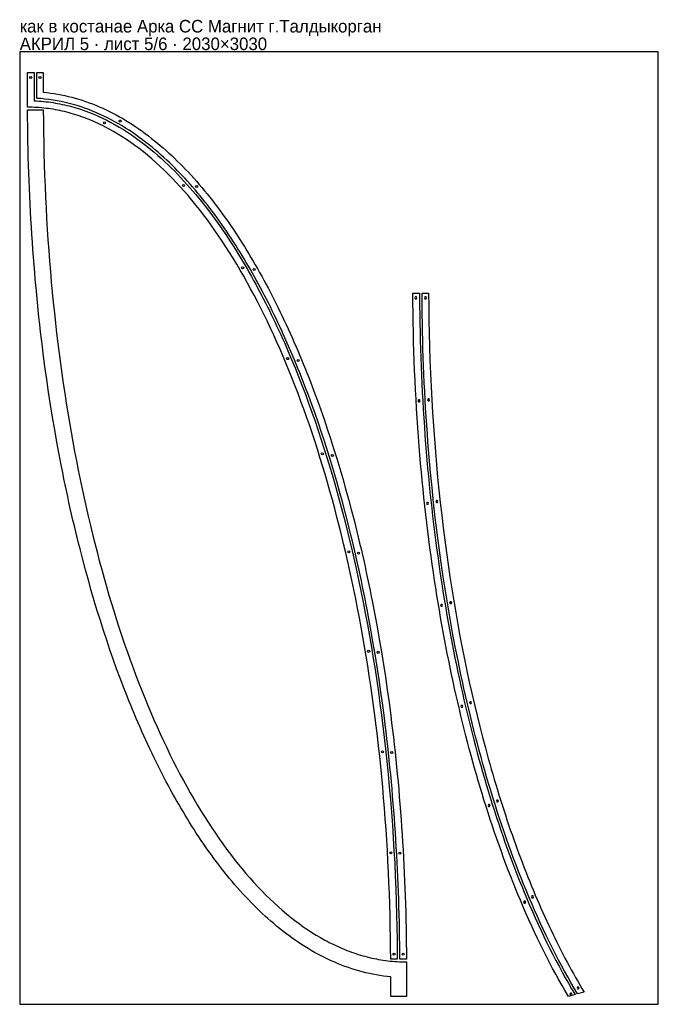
# Model space of a CAD drawing. Header units: millimetres. Extents: x 0 to 2030, y 0 to 3132.
import ezdxf

# ---------------------------------------------------------------- set-up
doc = ezdxf.new("R2010")
doc.units = ezdxf.units.MM
doc.layers.add('INFO', color=7, linetype='Continuous')

msp = doc.modelspace()

# ---------------------------------------------------------------- linework, layer by layer
for points in [[(0, 0), (2030, 0), (2030, 3030), (0, 3030)], [(1200.250849, 164.37649), (1200.250849, 143.37631), (1179.371319, 143.289751), (1179.132776, 178.374254), (1178.709225, 213.350495), (1178.10178, 248.215834), (1177.311552, 282.967634), (1176.339655, 317.603255), (1175.187202, 352.120058), (1173.855305, 386.515404), (1172.345077, 420.786655), (1170.657632, 454.931171), (1168.794082, 488.946314), (1166.75554, 522.829445), (1164.543118, 556.577924), (1162.157931, 590.189113), (1159.60109, 623.660373), (1156.873708, 656.989065), (1153.976898, 690.172549), (1150.911774, 723.208189), (1147.679448, 756.093343), (1144.281032, 788.825374), (1140.717641, 821.401642), (1136.990386, 853.819508), (1133.10038, 886.076334), (1129.048737, 918.169481), (1124.836569, 950.09631), (1120.464989, 981.854181), (1115.935111, 1013.440457), (1111.248045, 1044.852497), (1106.404907, 1076.087664), (1101.406808, 1107.143318), (1096.254862, 1138.01682), (1090.950181, 1168.705531), (1085.493878, 1199.206813), (1079.887066, 1229.518026), (1074.130858, 1259.636532), (1068.226366, 1289.559692), (1062.174705, 1319.284866), (1055.976986, 1348.809417), (1049.634322, 1378.130704), (1043.147826, 1407.24609), (1036.518611, 1436.152934), (1029.747791, 1464.848599), (1022.836477, 1493.330445), (1015.785783, 1521.595833), (1008.596821, 1549.642125), (1001.270705, 1577.466682), (993.808548, 1605.066864), (986.211461, 1632.440033), (978.480558, 1659.58355), (970.616952, 1686.494776), (962.621756, 1713.171071), (954.496083, 1739.609798), (946.241045, 1765.808317), (937.857756, 1791.763989), (929.347327, 1817.474176), (920.710873, 1842.936238), (911.949506, 1868.147536), (903.064338, 1893.105433), (894.056483, 1917.807287), (884.927054, 1942.250462), (875.677163, 1966.432318), (866.307924, 1990.350215), (856.820448, 2014.001515), (847.21585, 2037.38358), (837.495241, 2060.49377), (827.659736, 2083.329446), (817.710446, 2105.887969), (807.648484, 2128.166701), (797.474964, 2150.163003), (787.190998, 2171.874235), (776.797699, 2193.297759), (766.296179, 2214.430935), (755.687553, 2235.271126), (744.972933, 2255.815691), (734.153431, 2276.061993), (723.23016, 2296.007392), (712.204234, 2315.649249), (701.076765, 2334.984925), (689.848866, 2354.011782), (678.521649, 2372.72718), (667.096229, 2391.128481), (655.573717, 2409.213046), (643.955227, 2426.978235), (632.241871, 2444.42141), (620.434762, 2461.539932), (608.535013, 2478.331162), (596.543737, 2494.792461), (584.462047, 2510.921191), (572.291056, 2526.714711), (560.031876, 2542.170384), (547.685621, 2557.285571), (535.253403, 2572.057632), (522.736335, 2586.483928), (510.13553, 2600.561822), (497.452101, 2614.288673), (484.687161, 2627.661843), (471.841822, 2640.678693), (458.917198, 2653.336584), (445.914401, 2665.632877), (432.834545, 2677.564933), (419.678741, 2689.130114), (406.448104, 2700.32578), (393.143745, 2711.149292), (379.766778, 2721.598012), (366.318316, 2731.669301), (352.799471, 2741.36052), (339.211356, 2750.669029), (325.555084, 2759.59219), (311.831768, 2768.127364), (298.042522, 2776.271913), (284.188457, 2784.023196), (277.237465, 2787.750539), (270.270686, 2791.378576), (263.288259, 2794.906977), (256.290323, 2798.335413), (249.277018, 2801.663553), (242.248481, 2804.891068), (235.204852, 2808.017628), (228.146272, 2811.042904), (221.072877, 2813.966564), (213.984808, 2816.788279), (206.882204, 2819.50772), (199.765204, 2822.124556), (192.633947, 2824.638459), (185.488571, 2827.049097), (178.329217, 2829.35614), (171.156024, 2831.55926), (163.969129, 2833.658127), (156.768673, 2835.652409), (149.554795, 2837.541779), (142.327634, 2839.325904), (135.087328, 2841.004457), (127.834017, 2842.577106), (120.56784, 2844.043523), (113.288937, 2845.403377), (105.997445, 2846.656338), (98.693505, 2847.802076), (91.377256, 2848.840262), (84.048836, 2849.770566), (76.708384, 2850.592658), (69.356041, 2851.306207), (61.991944, 2851.910885), (54.616234, 2852.406361), (47.229048, 2852.792306), (39.830527, 2853.068389), (32.420809, 2853.234281), (25.000034, 2853.289651), (25.000034, 2963.289751), (46.000034, 2963.289751), (46.000034, 2873.863836), (53.563409, 2873.50148), (61.105734, 2873.029629), (68.626864, 2872.449025), (76.126653, 2871.760406), (83.604958, 2870.96451), (91.061634, 2870.062073), (98.496537, 2869.053827), (105.909523, 2867.940504), (113.300448, 2866.722834), (120.669168, 2865.401546), (128.015539, 2863.977366), (135.339417, 2862.451021), (142.640657, 2860.823236), (149.919113, 2859.094737), (157.17464, 2857.266246), (164.407093, 2855.338489), (171.616326, 2853.312188), (178.802193, 2851.188068), (193.103244, 2846.649267), (207.309076, 2841.727884), (221.418523, 2836.429728), (235.430421, 2830.760621), (249.336609, 2824.729545), (263.093098, 2818.363426), (276.692063, 2811.675884), (290.13307, 2804.67739), (303.41567, 2797.37837), (316.539405, 2789.789222), (329.503805, 2781.920317), (342.308388, 2773.782009), (354.952665, 2765.384642), (367.43614, 2756.738554), (379.758311, 2747.854081), (391.918676, 2738.74156), (403.916734, 2729.411335), (415.751985, 2719.873755), (427.423937, 2710.139179), (438.932104, 2700.217974), (450.27601, 2690.120519), (461.462491, 2679.850398), (472.517809, 2669.391759), (482.669154, 2659.514508), (492.709931, 2649.483842), (502.64036, 2639.305023), (512.46065, 2628.983297), (522.171001, 2618.523889), (531.771598, 2607.932016), (541.262618, 2597.212879), (550.64423, 2586.371673), (559.916592, 2575.413584), (569.079856, 2564.343793), (578.13417, 2553.167476), (587.079673, 2541.889807), (595.916502, 2530.515957), (604.644792, 2519.051097), (613.264674, 2507.500396), (621.776278, 2495.869025), (630.179733, 2484.162155), (638.475169, 2472.38496), (646.662719, 2460.542615), (654.742514, 2448.640297), (662.714691, 2436.683185), (670.57939, 2424.676462), (678.336751, 2412.625313), (685.986924, 2400.534927), (693.530059, 2388.410494), (700.966314, 2376.257209), (708.295851, 2364.080268), (715.518839, 2351.884872), (722.641467, 2339.665823), (729.712264, 2327.342917), (736.741567, 2314.898781), (743.729109, 2302.334089), (750.099493, 2290.707357), (756.434334, 2278.980346), (762.733425, 2267.153579), (768.996562, 2255.227575), (775.223538, 2243.202854), (781.414148, 2231.079938), (787.568187, 2218.859346), (793.685449, 2206.541599), (799.765728, 2194.127218), (805.808821, 2181.616722), (811.81452, 2169.010633), (817.782621, 2156.309471), (823.712918, 2143.513755), (829.605206, 2130.624007), (835.45928, 2117.640747), (841.274933, 2104.564496), (852.79016, 2078.1351), (864.149242, 2051.339983), (875.350537, 2024.183308), (886.3924, 1996.669238), (897.273189, 1968.801935), (907.991259, 1940.585564), (918.544966, 1912.024286), (928.932665, 1883.122263), (939.010247, 1854.296895), (948.923279, 1825.14833), (958.670185, 1795.680556), (968.249387, 1765.897563), (977.659309, 1735.803341), (986.898374, 1705.40188), (995.965005, 1674.697168), (1004.857624, 1643.693196), (1013.574655, 1612.393952), (1022.114521, 1580.803428), (1030.475646, 1548.925611), (1038.656454, 1516.764493), (1046.655368, 1484.324064), (1054.458376, 1451.661217), (1062.038023, 1418.89888), (1069.395038, 1386.047761), (1077.067626, 1350.593477), (1084.486352, 1315.0517), (1091.653281, 1279.430386), (1098.570438, 1243.73748), (1105.239823, 1207.980925), (1111.663411, 1172.168657), (1117.843165, 1136.308612), (1123.781036, 1100.408725), (1129.478974, 1064.476932), (1134.938932, 1028.521171), (1140.162868, 992.549382), (1145.152754, 956.569508), (1149.910582, 920.589495), (1154.438361, 884.617291), (1158.738222, 848.660051), (1162.817532, 812.677547), (1167.124258, 772.373901), (1171.16214, 732.015276), (1174.932648, 691.607314), (1178.437222, 651.15565), (1181.677275, 610.665918), (1184.654197, 570.143748), (1187.369364, 529.594769), (1189.824138, 489.02461), (1192.019872, 448.4389), (1193.957918, 407.843268), (1195.639626, 367.243345), (1197.06635, 326.644763), (1198.239454, 286.053152), (1199.160309, 245.474148), (1199.830306, 204.913383)], [(1208.25082, 165.14749), (1208.245387, 165.14749), (1208.02134, 189.377622), (1207.709339, 213.556668), (1207.30974, 237.683762), (1206.8229, 261.758037), (1206.249176, 285.778626), (1205.588925, 309.744662), (1204.842502, 333.655278), (1204.010266, 357.509606), (1203.092572, 381.30678), (1202.089777, 405.045933), (1201.002239, 428.726197), (1199.830315, 452.346705), (1198.57436, 475.906591), (1197.234733, 499.404987), (1195.81179, 522.841027), (1194.305888, 546.213843), (1192.717385, 569.522568), (1191.046637, 592.766335), (1189.294002, 615.944278), (1187.459837, 639.055528), (1185.544499, 662.09922), (1183.548345, 685.074486), (1181.471733, 707.980459), (1179.315019, 730.816272), (1177.078561, 753.581058), (1174.762717, 776.27395), (1172.367842, 798.894081), (1169.894296, 821.440585), (1167.342435, 843.912594), (1164.712615, 866.309241), (1162.005196, 888.629659), (1159.220533, 910.872982), (1153.844895, 951.977549), (1148.206329, 992.807631), (1142.307123, 1033.357674), (1136.149566, 1073.622122), (1129.735945, 1113.595423), (1123.068549, 1153.272022), (1116.149667, 1192.646364), (1108.981584, 1231.712897), (1105.304807, 1251.128999), (1101.566589, 1270.466066), (1097.767214, 1289.723403), (1093.906968, 1308.900316), (1089.986138, 1327.996111), (1086.005008, 1347.010094), (1081.963866, 1365.94157), (1077.862996, 1384.789845), (1073.702684, 1403.554225), (1069.483216, 1422.234016), (1065.204877, 1440.828523), (1060.867954, 1459.337051), (1056.472732, 1477.758907), (1052.019496, 1496.093397), (1047.508532, 1514.339825), (1042.940125, 1532.497498), (1034.413685, 1565.564373), (1025.696771, 1598.326121), (1016.791143, 1630.778458), (1007.698562, 1662.917101), (998.420789, 1694.737766), (988.959582, 1726.236171), (979.316704, 1757.408032), (969.493913, 1788.249066), (959.492971, 1818.754988), (949.315637, 1848.921516), (938.963672, 1878.744365), (928.438837, 1908.219251), (917.742893, 1937.341892), (906.877604, 1966.108004), (895.84473, 1994.513304), (890.266001, 2008.579311), (884.646037, 2022.553509), (873.44411, 2049.838025), (862.08338, 2076.761757), (850.562749, 2103.326754), (838.883597, 2129.528917), (832.985052, 2142.492547), (827.047447, 2155.363801), (821.070973, 2168.142125), (815.055821, 2180.826964), (809.00218, 2193.41776), (802.91024, 2205.91396), (796.780192, 2218.315008), (790.612227, 2230.620348), (784.406533, 2242.829425), (778.1633, 2254.941684), (771.88272, 2266.956569), (765.564981, 2278.873524), (759.210274, 2290.691995), (752.818788, 2302.411425), (746.390712, 2314.031259), (739.926237, 2325.550942), (733.425553, 2336.969919), (726.888847, 2348.287632), (720.31631, 2359.503528), (713.708131, 2370.61705), (707.0645, 2381.627643), (700.385605, 2392.53475), (693.671636, 2403.337817), (686.922781, 2414.036287), (679.619244, 2425.43506), (672.27574, 2436.711295), (664.892502, 2447.864301), (657.469768, 2458.893382), (650.007771, 2469.797846), (642.506748, 2480.576999), (634.966934, 2491.230148), (627.388564, 2501.756598), (619.771874, 2512.155656), (612.117097, 2522.426629), (604.424471, 2532.568821), (596.69423, 2542.58154), (588.926609, 2552.464091), (581.121844, 2562.215781), (573.28017, 2571.835916), (565.401822, 2581.323801), (557.487036, 2590.678743), (549.536047, 2599.900047), (541.549091, 2608.987021), (533.526405, 2617.93897), (525.468222, 2626.7552), (517.374781, 2635.435019), (509.246316, 2643.977731), (501.056732, 2652.409475), (492.771061, 2660.762999), (484.389245, 2669.033977), (475.911409, 2677.217905), (467.337678, 2685.310279), (458.668183, 2693.306601), (449.903054, 2701.202372), (441.042425, 2708.9931), (432.08643, 2716.67429), (421.956334, 2725.130393), (411.707291, 2733.437562), (401.339492, 2741.589515), (390.853126, 2749.579972), (380.248378, 2757.402652), (369.52543, 2765.051269), (358.68446, 2772.519536), (347.725641, 2779.801154), (336.64914, 2786.889818), (325.455116, 2793.779209), (314.143722, 2800.462992), (302.715105, 2806.934814), (291.169406, 2813.188295), (279.511874, 2819.214448), (267.747639, 2825.004816), (255.877296, 2830.553463), (243.901445, 2835.85446), (231.820684, 2840.901879), (219.635612, 2845.689793), (207.346825, 2850.212273), (194.954919, 2854.463382), (182.460482, 2858.43717), (169.867603, 2862.126693), (157.209697, 2865.517846), (144.495657, 2868.605442), (131.726369, 2871.38675), (118.902719, 2873.859038), (106.025594, 2876.019576), (93.095879, 2877.865635), (80.114458, 2879.39448), (67.082215, 2880.60337), (54.000034, 2881.489558), (54.000034, 2963.289751), (75.000034, 2963.289751), (75.000034, 2900.999539), (86.404748, 2899.832828), (97.778928, 2898.429384), (109.121037, 2896.790569), (120.429584, 2894.917806), (131.703129, 2892.812578), (142.940286, 2890.47642), (154.139732, 2887.910916), (165.300205, 2885.117689), (176.42051, 2882.098399), (187.499519, 2878.854738), (198.536173, 2875.388421), (209.52948, 2871.701182), (220.478519, 2867.794766), (231.382438, 2863.670928), (242.24045, 2859.331425), (253.051833, 2854.778012), (263.81593, 2850.012437), (274.532142, 2845.036438), (285.199931, 2839.851739), (295.81881, 2834.460045), (306.388345, 2828.863043), (316.908152, 2823.062397), (327.377888, 2817.059744), (337.797255, 2810.856698), (348.16599, 2804.454842), (358.483865, 2797.855734), (368.750685, 2791.060899), (378.96628, 2784.071834), (389.130507, 2776.890005), (399.243242, 2769.51685), (409.304384, 2761.953775), (419.313844, 2754.202157), (428.562687, 2746.83603), (437.766848, 2739.30953), (446.926284, 2731.623696), (456.040958, 2723.779544), (465.110837, 2715.778074), (474.13589, 2707.620265), (483.11609, 2699.307081), (492.051408, 2690.839466), (500.941818, 2682.218351), (509.787292, 2673.444648), (518.587801, 2664.519256), (527.343312, 2655.44306), (536.053792, 2646.216931), (544.719202, 2636.841727), (553.339502, 2627.318296), (561.914646, 2617.647473), (570.444584, 2607.830083), (578.929262, 2597.86694), (587.368619, 2587.75885), (595.762592, 2577.506609), (604.11111, 2567.111007), (612.414097, 2556.572825), (620.671472, 2545.892835), (628.883149, 2535.071806), (637.049036, 2524.110498), (645.169033, 2513.009666), (653.243038, 2501.770062), (661.27094, 2490.392429), (669.252626, 2478.877508), (677.187974, 2467.226037), (685.076859, 2455.438747), (692.919148, 2443.516367), (700.069167, 2432.465881), (707.179784, 2421.302976), (714.250884, 2410.028209), (721.282353, 2398.642134), (728.274069, 2387.145303), (735.22591, 2375.538267), (742.137748, 2363.821575), (749.009453, 2351.995776), (755.840891, 2340.061417), (762.631926, 2328.019045), (769.382419, 2315.869204), (776.092226, 2303.61244), (782.761202, 2291.249297), (789.389199, 2278.780317), (795.976066, 2266.206045), (802.521648, 2253.527021), (809.025789, 2240.743788), (815.48833, 2227.856888), (821.90911, 2214.866863), (828.287965, 2201.774253), (834.624728, 2188.5796), (840.919231, 2175.283444), (847.171303, 2161.886326), (853.380771, 2148.388788), (859.547461, 2134.791369), (865.671195, 2121.094612), (871.751795, 2107.299056), (877.78908, 2093.405243), (883.782867, 2079.413714), (889.732971, 2065.32501), (895.639208, 2051.139672), (901.501388, 2036.858243), (907.237863, 2022.683979), (912.931145, 2008.417352), (918.581049, 1994.05888), (924.187389, 1979.609085), (929.749977, 1965.068486), (935.268625, 1950.437604), (946.173341, 1920.907072), (956.900003, 1891.021659), (967.44706, 1860.785538), (977.812942, 1830.202886), (987.996063, 1799.277887), (997.994822, 1768.014727), (1007.807604, 1736.417599), (1017.432779, 1704.490699), (1026.868705, 1672.23823), (1036.113729, 1639.664397), (1045.166183, 1606.773413), (1054.024393, 1573.569493), (1062.686671, 1540.056857), (1067.267201, 1521.893302), (1071.790216, 1503.6422), (1076.25545, 1485.304212), (1080.662636, 1466.879996), (1085.011507, 1448.370214), (1089.301794, 1429.775525), (1093.533229, 1411.096591), (1097.705542, 1392.334074), (1101.818462, 1373.488635), (1105.871719, 1354.560935), (1109.865042, 1335.551638), (1113.798158, 1316.461405), (1117.670796, 1297.290901), (1121.482682, 1278.040787), (1128.923105, 1239.304389), (1136.117234, 1200.257521), (1143.062868, 1160.905501), (1149.7578, 1121.25365), (1156.199814, 1081.307293), (1162.38669, 1041.07176), (1168.316202, 1000.552385), (1173.986117, 959.754504), (1179.394198, 918.683459), (1182.303671, 895.597369), (1185.130158, 872.428451), (1187.873266, 849.177641), (1190.532601, 825.845874), (1193.107769, 802.434087), (1195.598374, 778.943216), (1198.004022, 755.374199), (1200.324317, 731.727972), (1202.558863, 708.005473), (1204.707264, 684.20764), (1206.769124, 660.33541), (1208.744044, 636.389723), (1210.631629, 612.371516), (1212.431479, 588.281729), (1214.143197, 564.1213), (1215.766384, 539.891169), (1217.300642, 515.592276), (1218.745571, 491.225561), (1220.100772, 466.791963), (1221.365846, 442.292422), (1222.540392, 417.727881), (1223.62401, 393.099278), (1224.6163, 368.407555), (1225.51686, 343.653654), (1226.32529, 318.838516), (1227.041187, 293.963082), (1227.664151, 269.028295), (1228.19378, 244.035096), (1228.62967, 218.984427), (1228.97142, 193.877232), (1229.218628, 168.714452), (1229.370889, 143.497031), (1208.25082, 143.409475)], [(1179.37106, 87.290256), (1167.966346, 88.456967), (1156.592166, 89.860411), (1145.250056, 91.499226), (1133.941509, 93.371989), (1122.667965, 95.477217), (1111.430808, 97.813374), (1100.231362, 100.378879), (1089.070888, 103.172106), (1077.950583, 106.191396), (1066.871574, 109.435056), (1055.834921, 112.901373), (1044.841614, 116.588613), (1033.892574, 120.495029), (1022.988656, 124.618867), (1012.130644, 128.95837), (1001.319261, 133.511783), (990.555164, 138.277358), (979.838951, 143.253356), (969.171163, 148.438056), (958.552284, 153.82975), (947.982749, 159.426751), (937.462942, 165.227398), (926.993205, 171.230051), (916.573839, 177.433097), (906.205104, 183.834953), (895.887228, 190.434061), (885.620409, 197.228896), (875.404814, 204.217961), (865.240587, 211.39979), (855.127851, 218.772945), (845.06671, 226.33602), (835.057249, 234.087638), (825.808407, 241.453765), (816.604246, 248.980265), (807.444809, 256.666099), (798.330135, 264.510251), (789.260257, 272.511721), (780.235204, 280.66953), (771.255004, 288.982714), (762.319686, 297.450329), (753.429276, 306.071444), (744.583802, 314.845147), (735.783293, 323.770539), (727.027782, 332.846735), (718.317302, 342.072864), (709.651891, 351.448068), (701.031591, 360.971499), (692.456447, 370.642322), (683.926509, 380.459712), (675.441832, 390.422855), (667.002474, 400.530945), (658.608502, 410.783186), (650.259984, 421.178787), (641.956997, 431.71697), (633.699621, 442.39696), (625.487944, 453.217989), (617.322058, 464.179297), (609.202061, 475.280128), (601.128056, 486.519733), (593.100153, 497.897366), (585.118468, 509.412287), (577.183119, 521.063758), (569.294235, 532.851048), (561.451946, 544.773427), (554.301927, 555.823914), (547.19131, 566.986819), (540.120209, 578.261586), (533.088741, 589.647661), (526.097024, 601.144492), (519.145184, 612.751528), (512.233346, 624.46822), (505.361641, 636.294019), (498.530203, 648.228378), (491.739168, 660.27075), (484.988675, 672.42059), (478.278868, 684.677354), (471.609891, 697.040498), (464.981895, 709.509478), (458.395028, 722.08375), (451.849446, 734.762774), (445.345305, 747.546007), (438.882763, 760.432906), (432.461984, 773.422932), (426.083129, 786.515542), (419.746366, 799.710195), (413.451863, 813.006351), (407.199791, 826.403469), (400.990322, 839.901007), (394.823633, 853.498426), (388.699898, 867.195183), (382.619298, 880.990739), (376.582014, 894.884552), (370.588227, 908.876081), (364.638122, 922.964785), (358.731886, 937.150123), (352.869706, 951.431552), (347.13323, 965.605816), (341.439948, 979.872443), (335.790045, 994.230915), (330.183705, 1008.68071), (324.621117, 1023.221309), (319.102469, 1037.852191), (308.197753, 1067.382723), (297.47109, 1097.268136), (286.924034, 1127.504257), (276.558152, 1158.086909), (266.375031, 1189.011908), (256.376272, 1220.275068), (246.56349, 1251.872196), (236.938315, 1283.799096), (227.502388, 1316.051565), (218.257365, 1348.625398), (209.204911, 1381.516382), (200.346701, 1414.720302), (191.684423, 1448.232938), (187.103893, 1466.396493), (182.580878, 1484.647595), (178.115644, 1502.985583), (173.708458, 1521.409799), (169.359587, 1539.919581), (165.069299, 1558.51427), (160.837865, 1577.193204), (156.665552, 1595.955721), (152.552632, 1614.80116), (148.499375, 1633.72886), (144.506052, 1652.738157), (140.572936, 1671.82839), (136.700298, 1690.998894), (132.888412, 1710.249007), (125.447989, 1748.985406), (118.25386, 1788.032274), (111.308226, 1827.384294), (104.613294, 1867.036145), (98.17128, 1906.982502), (91.984403, 1947.218035), (86.054891, 1987.73741), (80.384976, 2028.535291), (74.976896, 2069.606336), (72.067423, 2092.692426), (69.240936, 2115.861344), (66.497828, 2139.112154), (63.838493, 2162.443921), (61.263325, 2185.855708), (58.77272, 2209.346578), (56.367072, 2232.915596), (54.046777, 2256.561823), (51.812231, 2280.284322), (49.663829, 2304.082155), (47.60197, 2327.954385), (45.627049, 2351.900072), (43.739465, 2375.918279), (41.939615, 2400.008066), (40.227897, 2424.168495), (38.60471, 2448.398625), (37.070452, 2472.697519), (35.625523, 2497.064234), (34.270322, 2521.497832), (33.005248, 2545.997373), (31.830702, 2570.561914), (30.747084, 2595.190517), (29.754794, 2619.88224), (28.854234, 2644.636141), (28.045804, 2669.451279), (27.329906, 2694.326713), (26.706942, 2719.2615), (26.177314, 2744.254699), (25.741424, 2769.305368), (25.399673, 2794.412563), (25.152466, 2819.575343), (25.000205, 2844.792764), (74.999775, 2845.000044), (75.238318, 2809.915541), (75.661869, 2774.9393), (76.269314, 2740.07396), (77.059542, 2705.322161), (78.031439, 2670.68654), (79.183892, 2636.169737), (80.515789, 2601.77439), (82.026016, 2567.50314), (83.713462, 2533.358623), (85.577012, 2499.343481), (87.615554, 2465.46035), (89.827975, 2431.711871), (92.213163, 2398.100682), (94.770004, 2364.629422), (97.497386, 2331.30073), (100.394195, 2298.117245), (103.45932, 2265.081606), (106.691646, 2232.196452), (110.090061, 2199.464421), (113.653453, 2166.888153), (117.380708, 2134.470287), (121.270713, 2102.213461), (125.322357, 2070.120314), (129.534524, 2038.193485), (133.906104, 2006.435614), (138.435983, 1974.849338), (143.123048, 1943.437298), (147.966187, 1912.202131), (152.964286, 1881.146477), (158.116232, 1850.272975), (163.420913, 1819.584264), (168.877216, 1789.082982), (174.484028, 1758.771769), (180.240236, 1728.653263), (186.144727, 1698.730103), (192.196389, 1669.004929), (198.394108, 1639.480378), (204.736772, 1610.159091), (211.223268, 1581.043705), (217.852482, 1552.136861), (224.623303, 1523.441196), (231.534617, 1494.95935), (238.585311, 1466.693961), (245.774272, 1438.647669), (253.100388, 1410.823113), (260.562546, 1383.222931), (268.159633, 1355.849762), (275.890536, 1328.706245), (283.754141, 1301.795019), (291.749337, 1275.118724), (299.875011, 1248.679997), (308.130049, 1222.481478), (316.513338, 1196.525806), (325.023767, 1170.815619), (333.660221, 1145.353557), (342.421588, 1120.142258), (351.306756, 1095.184362), (360.31461, 1070.482507), (369.44404, 1046.039333), (378.693931, 1021.857477), (388.06317, 997.93958), (397.550645, 974.288279), (407.155244, 950.906215), (416.875852, 927.796025), (426.711358, 904.960349), (436.660648, 882.401826), (446.72261, 860.123094), (456.89613, 838.126792), (467.180096, 816.41556), (477.573395, 794.992036), (488.074914, 773.85886), (498.68354, 753.018669), (509.398161, 732.474103), (520.217663, 712.227802), (531.140934, 692.282403), (542.16686, 672.640546), (553.294329, 653.30487), (564.522228, 634.278013), (575.849444, 615.562615), (587.274865, 597.161314), (598.797377, 579.076749), (610.415867, 561.31156), (622.129223, 543.868385), (633.936332, 526.749863), (645.836081, 509.958633), (657.827356, 493.497334), (669.909046, 477.368604), (682.080038, 461.575084), (694.339217, 446.119411), (706.685473, 431.004224), (719.117691, 416.232163), (731.634759, 401.805867), (744.235564, 387.727973), (756.918992, 374.001122), (769.683933, 360.627952), (782.529271, 347.611102), (795.453895, 334.953211), (808.456692, 322.656918), (821.536549, 310.724862), (834.692352, 299.159681), (847.92299, 287.964015), (861.227349, 277.140503), (874.604316, 266.691783), (888.052778, 256.620494), (901.571623, 246.929275), (915.159738, 237.620766), (928.81601, 228.697605), (942.539325, 220.162431), (956.328572, 212.017882), (970.182637, 204.266599), (977.133629, 200.539256), (984.100407, 196.911219), (991.082834, 193.382818), (998.08077, 189.954382), (1005.094076, 186.626242), (1012.122613, 183.398726), (1019.166241, 180.272166), (1026.224822, 177.246891), (1033.298217, 174.323231), (1040.386285, 171.501516), (1047.48889, 168.782075), (1054.60589, 166.165238), (1061.737147, 163.651336), (1068.882522, 161.240698), (1076.041876, 158.933654), (1083.21507, 156.730534), (1090.401964, 154.631668), (1097.60242, 152.637386), (1104.816299, 150.748016), (1112.04346, 148.963891), (1119.283766, 147.285338), (1126.537077, 145.712689), (1133.803254, 144.246272), (1141.082157, 142.886418), (1148.373649, 141.633457), (1155.677589, 140.487719), (1162.993838, 139.449533), (1170.322258, 138.519229), (1177.662709, 137.697137), (1185.015053, 136.983588), (1192.37915, 136.37891), (1199.75486, 135.883434), (1207.142046, 135.497489), (1214.540567, 135.221406), (1221.950285, 135.055514), (1229.37106, 135.000144), (1229.37106, 25.000044), (1179.37106, 25.000044)], [(1271.139402, 2262.341542), (1271.139402, 2241.374527), (1271.27483, 2241.374527), (1271.27483, 2220.374527), (1271.596331, 2193.067369), (1272.031204, 2165.734334), (1272.580057, 2138.377632), (1273.243488, 2110.999475), (1274.022085, 2083.602075), (1274.916424, 2056.187644), (1275.927074, 2028.758398), (1277.054596, 2001.31655), (1278.299538, 1973.864314), (1279.662446, 1946.403906), (1281.143854, 1918.937538), (1282.744292, 1891.467425), (1284.464283, 1863.995782), (1286.304342, 1836.524821), (1288.264984, 1809.056756), (1290.346714, 1781.593798), (1292.388769, 1756.097099), (1294.536083, 1730.608482), (1296.789055, 1705.129719), (1299.148082, 1679.66258), (1301.613561, 1654.208834), (1304.185889, 1628.77025), (1306.86546, 1603.348597), (1309.652672, 1577.945643), (1312.547923, 1552.563157), (1315.551612, 1527.202905), (1318.664141, 1501.866656), (1321.885914, 1476.556178), (1325.21734, 1451.273238), (1328.658831, 1426.019605), (1332.210804, 1400.797048), (1335.873681, 1375.607336), (1342.880751, 1329.50251), (1346.525547, 1306.497171), (1350.264978, 1283.525039), (1354.099396, 1260.587484), (1358.029163, 1237.685877), (1362.054644, 1214.821592), (1366.176217, 1191.996004), (1370.394265, 1169.210491), (1374.709182, 1146.466435), (1379.116304, 1123.790972), (1383.608066, 1101.223313), (1388.18396, 1078.764961), (1392.843544, 1056.417077), (1397.586374, 1034.180825), (1402.41201, 1012.057365), (1407.250462, 990.356389), (1412.168553, 968.7673), (1417.165857, 947.291213), (1422.241952, 925.92924), (1427.396411, 904.682495), (1432.628809, 883.552092), (1437.938721, 862.539143), (1443.325722, 841.644762), (1448.789387, 820.870063), (1454.329289, 800.216159), (1459.945004, 779.684162), (1465.636105, 759.275187), (1471.402168, 738.990346), (1477.242765, 718.830753), (1483.157473, 698.79752), (1489.145864, 678.89176), (1495.673893, 657.608061), (1502.286277, 636.474747), (1508.982486, 615.493207), (1515.761989, 594.664831), (1522.624254, 573.991004), (1529.568751, 553.473117), (1536.594949, 533.112558), (1543.702318, 512.910714), (1550.890328, 492.868974), (1558.158446, 472.988726), (1565.506145, 453.271359), (1572.932893, 433.718262), (1580.43816, 414.330822), (1588.021417, 395.110427), (1595.682135, 376.058468), (1603.419783, 357.176332), (1612.164834, 336.259579), (1621.004726, 315.558963), (1629.938719, 295.076427), (1638.966073, 274.813915), (1648.08605, 254.773371), (1657.297909, 234.956738), (1666.600912, 215.365961), (1675.99432, 196.002983), (1685.477394, 176.869751), (1695.049395, 157.968208), (1704.709587, 139.300299), (1714.457229, 120.86797), (1724.291584, 102.673165), (1734.211914, 84.717831), (1744.21748, 67.003912), (1754.307543, 49.533354), (1765.390189, 30.856701), (1765.390189, 30.810886), (1744.390189, 25), (1734.164104, 42.391048), (1724.026178, 60.020878), (1713.976854, 77.887715), (1704.016587, 95.989789), (1694.14585, 114.325334), (1684.365128, 132.892584), (1674.674918, 151.68978), (1665.075732, 170.715161), (1655.568092, 189.966969), (1646.152533, 209.443448), (1636.8296, 229.142841), (1627.59985, 249.063391), (1618.463849, 269.203344), (1609.422173, 289.560943), (1600.475408, 310.134432), (1591.624149, 330.922055), (1583.791994, 349.687198), (1576.037099, 368.620843), (1568.359903, 387.721735), (1560.760855, 406.988614), (1553.240403, 426.420222), (1545.799004, 446.015301), (1538.437117, 465.772589), (1531.155204, 485.690826), (1523.953735, 505.76875), (1516.833179, 526.005098), (1509.794011, 546.398607), (1502.83671, 566.948011), (1495.961756, 587.652045), (1489.169634, 608.509443), (1482.460832, 629.518937), (1475.83584, 650.679258), (1469.75685, 670.4709), (1463.751013, 690.390593), (1457.818727, 710.437319), (1451.960393, 730.610058), (1446.176416, 750.907787), (1440.4672, 771.329487), (1434.833151, 791.874135), (1429.274677, 812.540708), (1423.792188, 833.328183), (1418.386095, 854.235535), (1413.05681, 875.261739), (1407.804747, 896.405771), (1402.630321, 917.666603), (1397.533949, 939.043209), (1392.516048, 960.534561), (1387.577037, 982.139631), (1382.648639, 1004.167775), (1377.802267, 1026.310771), (1373.038363, 1048.567542), (1368.357367, 1070.937015), (1363.759722, 1093.418113), (1359.245872, 1116.009761), (1354.816262, 1138.71088), (1350.471336, 1161.520393), (1346.211542, 1184.437222), (1342.037328, 1207.460289), (1337.94914, 1230.588515), (1333.947428, 1253.820818), (1330.032643, 1277.15612), (1326.205234, 1300.59334), (1322.465654, 1324.131395), (1318.814354, 1347.769205), (1314.933569, 1373.660021), (1311.158905, 1399.666784), (1307.490949, 1425.788091), (1303.930293, 1452.022535), (1300.477526, 1478.368711), (1297.133242, 1504.82521), (1293.898032, 1531.390627), (1290.77249, 1558.063553), (1287.75721, 1584.84258), (1284.852788, 1611.726298), (1282.059818, 1638.713299), (1279.378898, 1665.802172), (1276.810624, 1692.991506), (1274.355595, 1720.27989), (1272.014407, 1747.665914), (1269.787662, 1775.148164), (1267.518464, 1804.848223), (1265.383416, 1834.656463), (1263.383269, 1864.57112), (1261.518774, 1894.590428), (1259.790682, 1924.712621), (1258.199746, 1954.935933), (1256.746719, 1985.258596), (1255.432355, 2015.678842), (1254.257409, 2046.194905), (1253.222636, 2076.805013), (1252.328792, 2107.5074), (1251.576633, 2138.300294), (1250.966916, 2169.181927), (1250.5004, 2200.150526), (1250.177841, 2231.204322), (1250, 2262.341542)], [(1279.139374, 2220.374527), (1279.139374, 2262.341542), (1300.000287, 2262.341542), (1300.287077, 2219.269053), (1300.852586, 2176.36026), (1301.694752, 2133.620038), (1302.811515, 2091.053262), (1304.200814, 2048.664807), (1305.860588, 2006.459549), (1307.788776, 1964.442362), (1309.983318, 1922.618123), (1312.442153, 1880.991706), (1315.16322, 1839.567987), (1318.144457, 1798.351841), (1321.383806, 1757.348142), (1324.879204, 1716.561768), (1328.62859, 1675.997592), (1332.629905, 1635.66049), (1336.881087, 1595.555337), (1341.380076, 1555.687009), (1346.12481, 1516.06038), (1351.113229, 1476.680327), (1356.343272, 1437.551724), (1361.812878, 1398.679446), (1367.519987, 1360.068369), (1373.462538, 1321.723368), (1379.638469, 1283.649319), (1386.045721, 1245.851096), (1392.682232, 1208.333575), (1399.545941, 1171.101631), (1406.634788, 1134.160139), (1413.946713, 1097.513975), (1421.479653, 1061.168014), (1429.231549, 1025.127132), (1437.200339, 989.396202), (1445.383963, 953.980101), (1453.78036, 918.883705), (1462.387469, 884.111887), (1471.20323, 849.669524), (1480.225581, 815.561491), (1489.452462, 781.792663), (1494.141958, 765.036974), (1498.881813, 748.367914), (1503.67177, 731.786094), (1508.511571, 715.292122), (1513.400959, 698.886608), (1518.339677, 682.57016), (1523.327466, 666.343389), (1528.364069, 650.206905), (1533.449229, 634.161315), (1538.582688, 618.20723), (1543.764188, 602.34526), (1548.993471, 586.576012), (1554.270281, 570.900098), (1559.594359, 555.318126), (1564.965448, 539.830706), (1570.38329, 524.438448), (1575.847628, 509.141959), (1581.358204, 493.941851), (1586.914761, 478.838732), (1592.51704, 463.833212), (1598.164785, 448.925901), (1603.857737, 434.117406), (1609.59564, 419.408339), (1615.378235, 404.799309), (1621.205264, 390.290924), (1627.076471, 375.883794), (1632.991598, 361.578529), (1638.950387, 347.375738), (1644.95258, 333.276031), (1650.997921, 319.280017), (1657.08615, 305.388305), (1663.217011, 291.601504), (1669.390247, 277.920225), (1675.605599, 264.345076), (1681.862809, 250.876667), (1688.161621, 237.515608), (1694.501777, 224.262507), (1700.883019, 211.117974), (1707.305089, 198.082619), (1713.76773, 185.157051), (1720.270685, 172.341879), (1726.813695, 159.637713), (1733.396503, 147.045163), (1740.018852, 134.564837), (1746.680484, 122.197344), (1753.381141, 109.943296), (1760.120566, 97.8033), (1766.898501, 85.777966), (1773.714688, 73.867904), (1780.56887, 62.073723), (1787.46079, 50.396033), (1794.390189, 38.835442), (1773.390189, 33.024556), (1762.284191, 51.740563), (1752.085006, 69.361109), (1741.971385, 87.232613), (1731.944121, 105.353074), (1722.004008, 123.720488), (1712.15184, 142.332852), (1702.388408, 161.188161), (1692.714507, 180.284413), (1683.130928, 199.619603), (1673.638464, 219.191728), (1664.237908, 238.998784), (1654.930051, 259.038768), (1645.715687, 279.309674), (1636.595608, 299.809501), (1627.570606, 320.536244), (1618.641473, 341.487899), (1609.809003, 362.662463), (1601.69407, 382.52388), (1593.663814, 402.574196), (1585.718871, 422.811806), (1577.859875, 443.235105), (1570.087461, 463.842489), (1562.402264, 484.632353), (1554.80492, 505.603094), (1547.296063, 526.753107), (1539.87633, 548.080788), (1532.546355, 569.584532), (1525.306774, 591.262735), (1518.158222, 613.113793), (1511.101336, 635.136102), (1504.136749, 657.328057), (1497.265099, 679.688054), (1490.48702, 702.214489), (1484.354556, 723.015302), (1478.301793, 743.953473), (1472.329221, 765.027766), (1466.437331, 786.236943), (1460.626611, 807.579768), (1454.897552, 829.055003), (1449.250644, 850.661412), (1443.686376, 872.397757), (1438.205239, 894.262801), (1432.807893, 916.2546), (1427.506569, 938.32246), (1422.308149, 960.434354), (1417.212077, 982.588273), (1412.217806, 1004.782216), (1407.324802, 1027.014182), (1402.532534, 1049.282174), (1397.905733, 1071.270534), (1393.375857, 1093.290062), (1384.604935, 1137.414987), (1376.215918, 1181.641683), (1368.205012, 1225.954891), (1360.568456, 1270.339359), (1353.302511, 1314.779834), (1346.403435, 1359.26106), (1339.867472, 1403.767777), (1336.498661, 1427.727479), (1333.233346, 1451.687761), (1330.070929, 1475.646241), (1327.010806, 1499.600537), (1324.052366, 1523.548265), (1321.194323, 1547.49277), (1315.768299, 1595.44431), (1310.725873, 1643.479121), (1306.064487, 1691.587552), (1301.781654, 1739.759961), (1297.874941, 1787.986716), (1295.853213, 1814.977635), (1293.947959, 1841.980857), (1292.158768, 1868.994696), (1290.485232, 1896.017469), (1288.926942, 1923.047492), (1287.483493, 1950.083082), (1286.154476, 1977.122553), (1284.939487, 2004.164223), (1283.838116, 2031.206406), (1282.849954, 2058.247418), (1281.974592, 2085.285573), (1281.211616, 2112.319187), (1280.56061, 2139.346575), (1280.021155, 2166.366051), (1279.59283, 2193.37593), (1279.275208, 2220.374527)], [(1262.649421, 2246.816742), (1260.975105, 2249.716742), (1257.626473, 2249.716742), (1255.952158, 2246.816742), (1257.626473, 2243.916742), (1260.975105, 2243.916742)], [(1293.238421, 2247.030742), (1291.564105, 2249.930742), (1288.215473, 2249.930742), (1286.541158, 2247.030742), (1288.215473, 2244.130742), (1291.564105, 2244.130742)], [(1272.779421, 1919.536742), (1271.105105, 1922.436742), (1267.756473, 1922.436742), (1266.082158, 1919.536742), (1267.756473, 1916.636742), (1271.105105, 1916.636742)], [(1303.025421, 1922.669742), (1301.351105, 1925.569742), (1298.002473, 1925.569742), (1296.328158, 1922.669742), (1298.002473, 1919.769742), (1301.351105, 1919.769742)], [(1329.488421, 1599.244742), (1327.814105, 1602.144742), (1324.465473, 1602.144742), (1322.791158, 1599.244742), (1324.465473, 1596.344742), (1327.814105, 1596.344742)], [(1299.709421, 1593.206742), (1298.035105, 1596.106742), (1294.686473, 1596.106742), (1293.012158, 1593.206742), (1294.686473, 1590.306742), (1298.035105, 1590.306742)], [(1344.489421, 1268.856742), (1342.815105, 1271.756742), (1339.466473, 1271.756742), (1337.792158, 1268.856742), (1339.466473, 1265.956742), (1342.815105, 1265.956742)], [(1373.432421, 1277.729742), (1371.758105, 1280.629742), (1368.409473, 1280.629742), (1366.735158, 1277.729742), (1368.409473, 1274.829742), (1371.758105, 1274.829742)], [(1408.819421, 947.826742), (1407.145105, 950.726742), (1403.796473, 950.726742), (1402.122158, 947.826742), (1403.796473, 944.926742), (1407.145105, 944.926742)], [(1436.717421, 959.461742), (1435.043105, 962.361742), (1431.694473, 962.361742), (1430.020158, 959.461742), (1431.694473, 956.561742), (1435.043105, 956.561742)], [(1495.409421, 632.086742), (1493.735105, 634.986742), (1490.386473, 634.986742), (1488.712158, 632.086742), (1490.386473, 629.186742), (1493.735105, 629.186742)], [(1521.981421, 646.385742), (1520.307105, 649.285742), (1516.958473, 649.285742), (1515.284158, 646.385742), (1516.958473, 643.485742), (1520.307105, 643.485742)], [(1633.408421, 341.692742), (1631.734105, 344.592742), (1628.385473, 344.592742), (1626.711158, 341.692742), (1628.385473, 338.792742), (1631.734105, 338.792742)], [(1608.549421, 324.916742), (1606.875105, 327.816742), (1603.526473, 327.816742), (1601.852158, 324.916742), (1603.526473, 322.016742), (1606.875105, 322.016742)], [(1755.479421, 32.526742), (1753.805105, 35.426742), (1750.456473, 35.426742), (1748.782158, 32.526742), (1750.456473, 29.626742), (1753.805105, 29.626742)], [(1778.388421, 51.635742), (1776.714105, 54.535742), (1773.365473, 54.535742), (1771.691158, 51.635742), (1773.365473, 48.735742), (1776.714105, 48.735742)]]:
    msp.add_lwpolyline(points, close=True)
for centre in [(35.000434, 2947.528951), (64.500434, 2947.651951), (269.431434, 2803.424951), (319.617434, 2809.337951), (520.943434, 2604.308951), (562.526434, 2600.987951), (708.735434, 2342.629951), (745.371434, 2337.109951), (851.725434, 2053.645951), (885.468434, 2047.940951), (962.004434, 1750.554951), (993.928434, 1745.384951), (1046.501434, 1439.241951), (1077.277434, 1434.921951), (1109.348434, 1122.826951), (1139.276434, 1119.480951), (1153.063434, 803.202951), (1182.485434, 800.918951), (1179.527434, 481.685951), (1208.623434, 480.498951), (1190.004434, 159.248951), (1219.024434, 159.179951)]:
    msp.add_circle(centre, 3.25)

# ---------------------------------------------------------------- texts
at = {"layer": 'INFO'}
for s, p in [('как в костанае Арка СС Магнит г.Талдыкорган', (0, 3091)), ('АКРИЛ 5 · лист 5/6 · 2030×3030', (0, 3035))]:
    msp.add_text(s, height=40, dxfattribs=at).set_placement(p)

doc.saveas('drawing.dxf')
